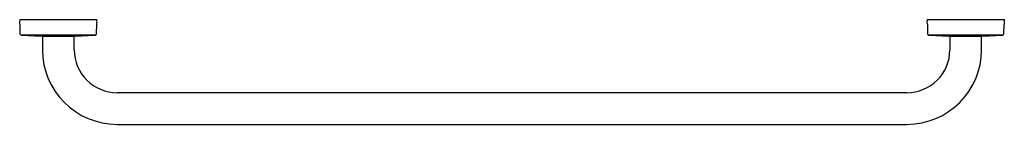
# Model space of a CAD drawing. Header units: millimetres. Extents: x 3443.54 to 3444.63, y 2275.2 to 2275.31.
import ezdxf

# ---------------------------------------------------------------- set-up
doc = ezdxf.new("R2010")
doc.units = ezdxf.units.MM
doc.layers.add('SANINDUSA', color=3, linetype='Continuous')

msp = doc.modelspace()

# ---------------------------------------------------------------- linework, layer by layer
at = {"layer": 'SANINDUSA'}
for p, q in [((3443.5426, 2275.3146), (3443.5426, 2275.3131)), ((3443.5426, 2275.3146), (3443.598, 2275.3146)), ((3443.598, 2275.3146), (3443.6276, 2275.3146)), ((3443.6276, 2275.3131), (3443.6276, 2275.3146)), ((3444.5426, 2275.3146), (3444.5426, 2275.3131)), ((3444.5426, 2275.3146), (3444.6276, 2275.3146)), ((3444.6276, 2275.3131), (3444.6276, 2275.3146)), ((3443.5428, 2275.3095), (3443.5429, 2275.299)), ((3443.6272, 2275.299), (3443.6274, 2275.3095)), ((3444.5428, 2275.3095), (3444.5429, 2275.299)), ((3444.6272, 2275.299), (3444.6274, 2275.3095)), ((3443.5443, 2275.2975), (3443.5673, 2275.2963)), ((3443.6258, 2275.2975), (3443.5443, 2275.2975)), ((3443.5673, 2275.2963), (3443.5851, 2275.2963)), ((3443.5676, 2275.2963), (3443.5676, 2275.2813)), ((3443.5851, 2275.2963), (3443.6029, 2275.2963)), ((3443.6026, 2275.2813), (3443.6026, 2275.2963)), ((3443.6029, 2275.2963), (3443.6258, 2275.2975)), ((3444.5443, 2275.2975), (3444.5673, 2275.2963)), ((3444.5851, 2275.2975), (3444.5443, 2275.2975)), ((3444.5673, 2275.2963), (3444.6029, 2275.2963)), ((3444.5676, 2275.2963), (3444.5676, 2275.2813)), ((3444.6258, 2275.2975), (3444.5851, 2275.2975)), ((3444.6026, 2275.2813), (3444.6026, 2275.2963)), ((3444.6029, 2275.2963), (3444.6258, 2275.2975)), ((3444.5201, 2275.2338), (3443.6501, 2275.2338)), ((3443.6501, 2275.1988), (3444.5201, 2275.1988))]:
    msp.add_line(p, q, dxfattribs=at)
for centre, radius, start, end in [((3443.4992, 2275.3089), 0.0436, 0.7478, 5.4676), ((3443.6709, 2275.3089), 0.0436, 174.5324, 179.2522), ((3444.4992, 2275.3089), 0.0436, 0.7478, 5.4676), ((3444.6709, 2275.3089), 0.0436, 174.5324, 179.2522), ((3443.5444, 2275.299), 0.0015, 180.7478, 266.944), ((3443.6257, 2275.299), 0.0015, 273.056, 359.2522), ((3444.5444, 2275.299), 0.0015, 180.7478, 266.944), ((3444.6257, 2275.299), 0.0015, 273.056, 359.2522), ((3443.6501, 2275.2813), 0.0825, 180, 270), ((3443.6501, 2275.2813), 0.0475, 180, 270), ((3444.5201, 2275.2813), 0.0475, 270, 0), ((3444.5201, 2275.2813), 0.0825, 270, 0)]:
    msp.add_arc(centre, radius, start, end, dxfattribs=at)

doc.saveas('drawing.dxf')
